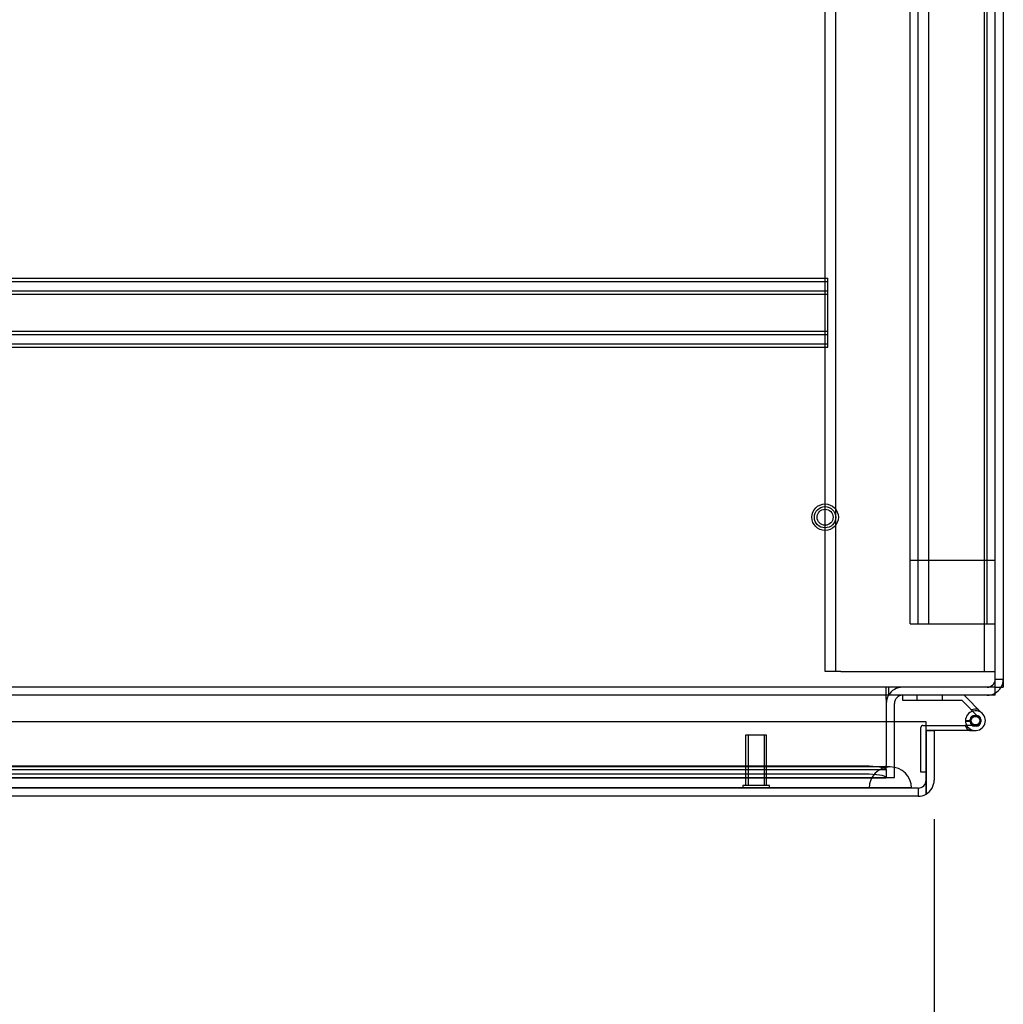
# Model space of a CAD drawing. Header units: inches. Extents: x 1 to 359, y -2 to 239.
# Tile 52 of 68: x 122 to 134, y 204 to 216. Entities that reach past the tile are written whole.
import ezdxf
from ezdxf.enums import TextEntityAlignment as Align
from ezdxf.lldxf.tags import DXFTag

# ---------------------------------------------------------------- set-up
doc = ezdxf.new("R2010")
doc.units = ezdxf.units.IN
doc.header["$MEASUREMENT"] = 0
for name, color, linetype in [('COM50677-1', 7, 'Continuous'), ('COM53964-2', 7, 'Continuous'), ('COM54746-60', 7, 'Continuous'), ('COM70215', 7, 'Continuous'), ('COM70220', 7, 'Continuous'), ('COM71196-6', 7, 'Continuous'), ('COM71298-6', 7, 'Continuous'), ('COM71299-6', 7, 'Continuous'), ('COM71301-6', 7, 'Continuous'), ('Default', 7, 'Continuous'), ('STD26258', 7, 'Continuous')]:
    doc.layers.add(name, color=color, linetype=linetype)
doc.styles.add('SEACAD_Times_New_Roman', font='times.ttf')
tags = doc.linetypes.add('HIDDEN2', pattern=[0.1875, 0.125, -0.0625]).pattern_tags.tags
tags[6:7] = [DXFTag(74, 4), DXFTag(75, 0), DXFTag(340, '0'), DXFTag(46, 0.0), DXFTag(50, 0.0), DXFTag(44, 0.0), DXFTag(45, 0.0)]
tags[4:5] = [DXFTag(74, 4), DXFTag(75, 0), DXFTag(340, '0'), DXFTag(46, 0.0), DXFTag(50, 0.0), DXFTag(44, 0.0), DXFTag(45, 0.0)]
doc.dimstyles.new('HAMMOND_(STH_-_300x200)', dxfattribs={"dimtxt": 1.5, "dimasz": 1.875, "dimexe": 0.75, "dimexo": 0.75, "dimgap": 0.375, "dimtad": 0, "dimtih": 1, "dimtoh": 1, "dimzin": 0, "dimdsep": 46, "dimtxsty": 'SEACAD_Times_New_Roman', "dimblk1": '_SE_FILLED', "dimblk2": '_SE_FILLED', "dimsah": 1, "dimcen": 0.75, "dimadec": 0, "dimazin": 0, "dimtfac": 0.8, "dimtofl": 0, "dimtmove": 0, "dimatfit": 3, "dimfxl": 1, "dimtolj": 1, "dimtzin": 0, "dimarcsym": 0})

# ---------------------------------------------------------------- blocks, each defined once
blk = doc.blocks.new('SE3')
at = {"layer": 'COM50677-1', "color": 7, "linetype": 'HIDDEN2'}
for p, q in [((131.551, 208.041), (131.551, 231.541)), ((131.676, 208.041), (131.676, 231.541)), ((133.426, 208.041), (133.426, 231.541)), ((131.736, 208.041), (131.551, 208.041)), ((131.736, 208.041), (133.366, 208.041)), ((133.366, 208.041), (133.551, 208.041))]:
    blk.add_line(p, q, dxfattribs=at)
at = {"layer": 'COM53964-2', "color": 7, "linetype": 'HIDDEN2'}
for p, q in [((132.551, 209.35), (132.551, 231.725)), ((132.646, 209.35), (132.646, 231.725)), ((132.772, 209.35), (132.772, 231.725)), ((133.456, 209.35), (133.456, 231.725)), ((132.551, 208.602), (132.551, 209.35)), ((132.551, 209.35), (132.689, 209.35)), ((132.646, 208.602), (132.646, 209.35)), ((132.689, 209.35), (133.413, 209.35)), ((132.772, 208.602), (132.772, 209.35)), ((133.413, 209.35), (133.551, 209.35)), ((133.456, 208.602), (133.456, 209.35)), ((132.551, 208.602), (132.689, 208.602)), ((132.689, 208.602), (133.413, 208.602)), ((133.413, 208.602), (133.551, 208.602))]:
    blk.add_line(p, q, dxfattribs=at)
at = {"layer": 'COM54746-60', "color": 7, "linetype": 'Continuous'}
for p, q in [((132.467, 207.698), (132.467, 207.76)), ((133.161, 207.698), (132.467, 207.698)), ((133.356, 207.503), (133.161, 207.698)), ((133.187, 207.76), (133.398, 207.548)), ((133.202, 207.462), (133.264, 207.462)), ((132.739, 207.407), (133.196, 207.407)), ((133.252, 207.345), (132.739, 207.345)), ((132.739, 207.345), (132.739, 207.343)), ((133.216, 207.407), (133.196, 207.407)), ((133.252, 207.345), (133.319, 207.345)), ((132.739, 206.857), (132.739, 206.857))]:
    blk.add_line(p, q, dxfattribs=at)
at = {"layer": 'COM54746-60', "color": 7, "linetype": 'HIDDEN2'}
for p, q in [((132.628, 207.76), (132.628, 207.698)), ((132.932, 207.698), (132.932, 207.76)), ((133.203, 207.451), (133.265, 207.457)), ((133.257, 207.449), (133.257, 207.474)), ((133.307, 207.524), (133.332, 207.524)), ((133.382, 207.474), (133.382, 207.449)), ((132.677, 206.857), (132.677, 207.382)), ((132.702, 207.407), (132.739, 207.407)), ((133.319, 207.407), (133.216, 207.407)), ((133.332, 207.399), (133.307, 207.399)), ((132.739, 206.857), (132.677, 206.857))]:
    blk.add_line(p, q, dxfattribs=at)
at = {"layer": 'COM54746-60', "color": 7, "linetype": 'Continuous'}
blk.add_circle((133.319, 207.462), 0.05, dxfattribs=at)
for radius, start, end in [(0.117, 107.0274, 180), (0.117, 180, 47.608), (0.055, 48.8041, 180), (0.055, 180, 48.8041), (0.135, 204.0421, 240.0736)]:
    blk.add_arc((133.319, 207.462), radius, start, end, dxfattribs=at)
at = {"layer": 'COM54746-60', "color": 7, "linetype": 'HIDDEN2'}
for centre, radius, start, end in [((133.319, 207.462), 0.135, 75.0294, 111.0142), ((133.319, 207.462), 0.117, 47.608, 107.0274), ((133.307, 207.474), 0.05, 90, 180), ((133.307, 207.449), 0.05, 180, 270), ((133.332, 207.474), 0.05, 0, 90), ((133.332, 207.449), 0.05, 270, 0), ((132.702, 207.382), 0.025, 90, 180)]:
    blk.add_arc(centre, radius, start, end, dxfattribs=at)
at = {"layer": 'COM70215', "color": 7, "linetype": 'HIDDEN2'}
for p, q in [((112.084, 212.668), (131.584, 212.668)), ((131.584, 212.625), (131.584, 212.668)), ((112.084, 212.628), (131.584, 212.628)), ((131.584, 211.898), (131.584, 212.625)), ((112.084, 212.52), (131.584, 212.52)), ((112.084, 212.48), (131.584, 212.48)), ((112.084, 212.043), (131.584, 212.043)), ((112.084, 212.003), (131.584, 212.003)), ((112.084, 211.895), (131.584, 211.895)), ((112.084, 211.855), (131.584, 211.855)), ((131.584, 211.855), (131.584, 211.898))]:
    blk.add_line(p, q, dxfattribs=at)
at = {"layer": 'COM70220', "color": 7, "linetype": 'HIDDEN2'}
for p, q in [((132.068, 206.918), (111.6, 206.918)), ((132.318, 206.918), (132.068, 206.918)), ((132.068, 206.672), (111.6, 206.672)), ((132.068, 206.67), (111.6, 206.67)), ((132.068, 206.669), (111.6, 206.669)), ((132.318, 206.672), (132.068, 206.672)), ((132.567, 206.67), (132.068, 206.67)), ((132.567, 206.669), (132.068, 206.669)), ((132.069, 206.67), (132.318, 206.672)), ((132.069, 206.669), (132.069, 206.67)), ((132.318, 206.672), (132.567, 206.67)), ((132.567, 206.67), (132.567, 206.669))]:
    blk.add_line(p, q, dxfattribs=at)
blk.add_arc((132.318, 206.668), 0.25, 0, 180, dxfattribs=at)
at = {"layer": 'COM71196-6', "color": 7, "linetype": 'Continuous'}
for p, q in [((132.739, 207.448), (110.929, 207.448)), ((132.739, 206.763), (132.739, 207.448)), ((132.834, 207.343), (132.739, 207.343)), ((132.739, 207.343), (132.739, 206.763)), ((132.834, 207.343), (132.834, 206.763)), ((132.739, 206.598), (132.739, 206.763)), ((132.739, 206.763), (132.739, 206.598)), ((132.644, 206.573), (111.024, 206.573))]:
    blk.add_line(p, q, dxfattribs=at)
at = {"layer": 'COM71196-6', "color": 7, "linetype": 'HIDDEN2'}
for q in [(111.024, 206.668), (132.644, 206.573)]:
    blk.add_line((132.644, 206.668), q, dxfattribs=at)
blk.add_arc((132.644, 206.763), 0.095, 270, 0, dxfattribs=at)
at = {"layer": 'COM71196-6', "color": 7, "linetype": 'Continuous'}
for start, end in [(300, 0), (270, 300)]:
    blk.add_arc((132.644, 206.763), 0.19, start, end, dxfattribs=at)
at = {"layer": 'COM71196-6', "color": 7, "linetype": 'HIDDEN2'}
blk.add_ellipse((132.644, 206.763), major_axis=(0, 0.095), ratio=0.999171, start_param=3.141593, end_param=4.712389, dxfattribs=at)
at = {"layer": 'COM71196-6', "color": 7, "linetype": 'Continuous'}
blk.add_ellipse((132.644, 206.763), major_axis=(0, 0.19), ratio=0.999171, start_param=3.141593, end_param=3.665191, dxfattribs=at)
at = {"layer": 'COM71298-6', "color": 7, "linetype": 'Continuous'}
for p, q in [((133.551, 207.903), (133.551, 219.46)), ((133.551, 207.76), (133.551, 207.903)), ((133.551, 207.76), (85.681, 207.76)), ((132.271, 207.712), (132.271, 207.76)), ((132.271, 207.712), (132.271, 207.448))]:
    blk.add_line(p, q, dxfattribs=at)
at = {"layer": 'COM71298-6', "color": 7, "linetype": 'HIDDEN2'}
for p, q in [((133.551, 207.855), (85.681, 207.855)), ((132.271, 207.76), (132.271, 207.855)), ((132.301, 207.76), (132.301, 207.855)), ((132.271, 207.448), (132.271, 206.934)), ((111.234, 206.886), (132.271, 206.886)), ((132.021, 206.927), (111.483, 206.927)), ((132.271, 206.887), (132.271, 206.934)), ((132.271, 206.887), (132.271, 206.791)), ((132.271, 206.886), (132.271, 206.886)), ((111.233, 206.791), (132.271, 206.791)), ((132.021, 206.833), (111.483, 206.833)), ((132.271, 206.791), (132.271, 206.793)), ((132.271, 206.791), (132.271, 206.791))]:
    blk.add_line(p, q, dxfattribs=at)
for centre in [(132.021, 206.883), (132.021, 206.79)]:
    blk.add_ellipse(centre, major_axis=(0.25, 0), ratio=0.173648, start_param=0.070105, end_param=1.570796, dxfattribs=at)
at = {"layer": 'COM71299-6', "color": 7, "linetype": 'HIDDEN2'}
blk.add_line((112.116, 206.793), (132.271, 206.793), dxfattribs=at)
at = {"layer": 'COM71301-6', "color": 7, "linetype": 'Continuous'}
for p, q in [((133.646, 219.465), (133.646, 207.855)), ((133.551, 207.855), (133.646, 207.855)), ((132.366, 207.448), (132.366, 207.665))]:
    blk.add_line(p, q, dxfattribs=at)
at = {"layer": 'COM71301-6', "color": 7, "linetype": 'HIDDEN2'}
for p, q in [((133.551, 207.95), (133.646, 207.95)), ((132.366, 206.793), (132.366, 207.448)), ((132.271, 206.793), (132.366, 206.793))]:
    blk.add_line(p, q, dxfattribs=at)
for centre, radius, start, end in [((133.456, 207.95), 0.095, 270, 0), ((133.456, 207.95), 0.19, 330, 0), ((132.461, 207.665), 0.19, 90, 150), ((133.456, 207.95), 0.19, 270, 300)]:
    blk.add_arc(centre, radius, start, end, dxfattribs=at)
at = {"layer": 'COM71301-6', "color": 7, "linetype": 'Continuous'}
for centre, radius, start, end in [((133.456, 207.95), 0.19, 300, 330), ((132.461, 207.665), 0.19, 150, 180), ((132.461, 207.665), 0.095, 90, 180)]:
    blk.add_arc(centre, radius, start, end, dxfattribs=at)
at = {"layer": 'STD26258', "color": 7, "linetype": 'HIDDEN2'}
for p, q in [((130.864, 207.293), (130.614, 207.293)), ((130.614, 207.293), (130.614, 206.699)), ((130.645, 207.293), (130.645, 206.699)), ((130.834, 207.293), (130.834, 206.699)), ((130.864, 206.699), (130.864, 207.293)), ((130.896, 206.699), (130.583, 206.699)), ((130.583, 206.699), (130.583, 206.668)), ((130.896, 206.668), (130.896, 206.699))]:
    blk.add_line(p, q, dxfattribs=at)
for radius in [0.156, 0.125, 0.0944]:
    blk.add_circle((131.551, 209.855), radius, dxfattribs=at)
blk = doc.blocks.new('DMBLK40')
at = {"layer": 'Default', "linetype": 'Continuous', "transparency": 16777216}
for points in [[(112.709, 201.774), (112.709, 202.399), (110.834, 202.086)], [(130.959, 201.774), (132.834, 202.086), (130.959, 202.399)]]:
    blk.add_hatch(color=7, dxfattribs=at).paths.add_polyline_path(points)
at = {"layer": 'Default', "color": 7, "linetype": 'Continuous', "transparency": 16777216}
for p, q in [((132.834, 206.303), (132.834, 201.336)), ((110.834, 206.013), (110.834, 201.336)), ((110.834, 202.086), (118.164, 202.086)), ((125.505, 202.086), (132.834, 202.086))]:
    blk.add_line(p, q, dxfattribs=at)
at = {"layer": 'Default', "color": 7, "linetype": 'Continuous', "transparency": 16777216, "style": 'SEACAD_Times_New_Roman'}
for s, p in [('22.00', (119.275, 202.836)), ('DOOR', (118.689, 200.586))]:
    blk.add_text(s, height=1.5, dxfattribs=at).set_placement(p, align=Align.TOP_LEFT)
blk = doc.blocks.new('_SE_FILLED')
at = {"color": 0}
blk.add_line((0, 0), (-1, 0), dxfattribs=at)
blk.add_solid([(0, 0), (-1, -0.1665), (-1, 0.1665), (0, 0)], dxfattribs=at)

msp = doc.modelspace()

# ---------------------------------------------------------------- block references
at = {"layer": 'Default'}
msp.add_blockref('SE3', (0, 0), dxfattribs=at)

# ---------------------------------------------------------------- dimensions: what is measured, and where the dimension line sits
at = {"layer": 'Default', "color": 7, "linetype": 'Continuous'}
dim = msp.add_linear_dim(base=(132.834, 202.086), p1=(110.834, 206.763), p2=(132.834, 207.053), text='\\A1;<>\\PDOOR', dimstyle='HAMMOND_(STH_-_300x200)', dxfattribs=at)
dim.commit()
dim.dimension.update_dxf_attribs({"geometry": 'DMBLK40', "text_midpoint": (121.834, 202.086), "dimtype": 160})

doc.saveas('drawing.dxf')
